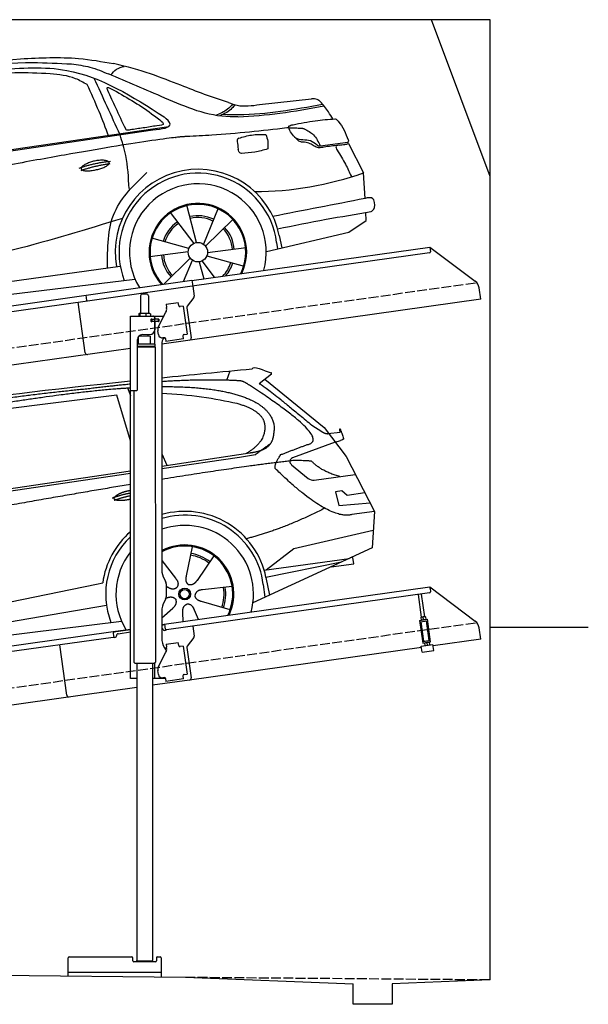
# Model space of a CAD drawing. Extents: x 200 to 6000, y 75 to 5100.
# Tile 3 of 3: x 3100 to 6000, y 75 to 5100. Entities that reach past the tile are written whole.
import ezdxf

# ---------------------------------------------------------------- set-up
doc = ezdxf.new("R2010")
doc.units = 0
doc.header["$LTSCALE"] = 10
doc.header["$MEASUREMENT"] = 0
doc.linetypes.add('GEN3', pattern=[6.25, 5, -1.25])
doc.layers.get('0').update_dxf_attribs({"linetype": 'CONTINUOUS'})
for name, color, linetype in [('3', 6, 'GEN3'), ('CAR', 1, 'CONTINUOUS'), ('SICHTBARE_KANTEN_DIN_', 7, 'CONTINUOUS')]:
    doc.layers.add(name, color=color, linetype=linetype)
doc.layers.add('AM_0', color=7, linetype='CONTINUOUS', lineweight=30)

# ---------------------------------------------------------------- blocks, each defined once
blk = doc.blocks.new('car_150')
at = {"layer": 'CAR'}
for p, q in [((12911.4, 1713.8), (12921.4, 1673.7)), ((13419.2, 1691), (13440.8, 1736.1)), ((12852.3, 1684.4), (12150.5, 1682.1)), ((12893.2, 1443.1), (12852.3, 1684.4)), ((13649.1, 1693.4), (13579.8, 1653)), ((13612.7, 1672.2), (13882, 1390.9)), ((13821.3, 1410.9), (13867.6, 1371.9)), ((13044.2, 1359.1), (13061.8, 1297.5)), ((13882, 1390.9), (13975.4, 1230.3)), ((13896.3, 1358), (13960.6, 1358.2)), ((13036.5, 1296.8), (13490.1, 1309.1)), ((13928.7, 1310.6), (13703.2, 1256.7)), ((13928.7, 1310.6), (13956.3, 1315.1)), ((10792.4, 1227), (12873.3, 1279.9)), ((10839.1, 1237.2), (12874.8, 1292.4)), ((13035, 1284), (13434.9, 1294.1)), ((13434.9, 1294.1), (13517.7, 1297.1)), ((13693.4, 1223.4), (13769.9, 1143.6)), ((13975.4, 1230.3), (14085, 934.5)), ((13799.3, 1131.2), (14011, 1134.1)), ((13933.1, 1058.7), (13900.4, 1058.1)), ((13900.4, 1058.1), (13908.6, 986.7)), ((13957.3, 1033.3), (13933.1, 1058.7)), ((14047.8, 1034.9), (13957.3, 1033.3)), ((13908.6, 986.7), (14067.8, 981)), ((14085, 934.5), (13968.1, 932.9)), ((14085, 934.5), (14050.3, 752)), ((13141, 869.2), (13092, 726)), ((12978, 818.6), (13036.1, 720.2)), ((13244.2, 809.3), (13143.9, 695.8)), ((13654.4, 796.4), (14067.1, 840.8)), ((13500.7, 706.9), (13654.4, 796.4)), ((10765.8, 586.7), (12632.4, 738.6)), ((12632.4, 738.6), (12664.9, 741.2)), ((14050.3, 752), (13413, 548)), ((13489.8, 706.7), (13927.7, 712.7)), ((13947.4, 714.7), (13934, 714.7)), ((13947.5, 682.1), (13947.4, 714.7)), ((12984.9, 685.1), (12991.3, 680.2)), ((13886, 699.4), (13494.9, 667.6)), ((13494.9, 667.6), (13502.3, 576.6)), ((13831.6, 682), (13947.5, 682.1)), ((10786.5, 535.1), (12670.6, 626.7)), ((12976.6, 624.6), (12979.5, 625.3)), ((13318, 642.1), (13166.6, 644.4)), ((13477, 633.5), (13477, 568.5)), ((12942.4, 527.2), (13003.7, 570.3)), ((13127.9, 496.8), (13108.7, 559.2)), ((13292.9, 525.4), (13154, 585.7)), ((10688.1, 535.1), (12736.4, 536.2)), ((13047.9, 495.3), (13052.4, 542.1))]:
    blk.add_line(p, q, dxfattribs=at)
for radius in [30.1, 23.6]:
    blk.add_circle((13073.2, 633.8), radius, dxfattribs=at)
for centre, radius, start, end in [((13707.9, 1237.3), 20, 103.4358, 223.7473), ((13798.8, 1171.2), 40, 223.7473, 270.7861), ((13073.6, 633.3), 422.7, 4.6504, 99.1419), ((13073.6, 633.3), 403.4, 0.0315, 99.935), ((13073.6, 633.3), 422.7, 124.0292, 165.2126), ((13073.6, 633.3), 403.4, 126.4564, 193.9312), ((13073.2, 633.8), 200.6, 117.1152, 118.6429), ((13073.2, 633.8), 200.6, 45.1152, 74.5463), ((13073.2, 633.8), 209.6, 45.262, 74.3995), ((13073.2, 633.8), 200.6, 333.1152, 2.5463), ((13073.2, 633.8), 209.6, 333.262, 2.3995)]:
    blk.add_arc(centre, radius, start, end, dxfattribs=at)
at = {"layer": 'CAR', "color": 1}
for radius, start, end in [(350.6, 337.8443, 102.4953), (350.6, 135.1816, 204.2079), (245, 326.7419, 111.5119), (250.6, 327.615, 110.8156)]:
    blk.add_arc((13073.2, 633.8), radius, start, end, dxfattribs=at)
at = {"layer": 'CAR'}
for points, degree in [([(11210.2, 1685.6), (11542.9, 1749.4), (12105.1, 1762), (12930.5, 1747.4)], 3), ([(12704.3, 1733.1), (12355.7, 1743.2), (11740.1, 1722.1)], 2), ([(12928.4, 1730.7), (12821.6, 1733.6), (12704.3, 1733.1)], 2), ([(13480.9, 1680.7), (13311.8, 1711.2), (13088.8, 1724)], 2), ([(13091.3, 1744.3), (13237.9, 1741.3), (13392.2, 1737.5), (13554.4, 1733)], 3), ([(13554.4, 1733), (13562.4, 1752.7), (13610.5, 1716.8), (13648.2, 1701.9)], 3), ([(13081.7, 1665.8), (13216.8, 1643.4), (13354, 1605.1), (13455.3, 1568)], 3), ([(13085.7, 1699.1), (13316, 1672.5), (13510.3, 1621.4), (13649.5, 1535.3), (13627.4, 1407.4)], 4), ([(13531.1, 1651.2), (13504.7, 1676.4), (13480.9, 1680.7)], 2), ([(13649.1, 1693.4), (13650.8, 1695), (13646.2, 1697.1), (13650.7, 1700.9), (13648.2, 1701.9)], 4), ([(13782.7, 1314.6), (13923.3, 1322), (13531.1, 1651.2)], 2), ([(13579.8, 1653), (13583.8, 1663.8), (13821.3, 1410.9)], 2), ([(13455.3, 1568), (13571.8, 1520.1), (13582.6, 1454.2)], 2), ([(13582.6, 1454.2), (13589.9, 1359.8), (13473.4, 1308.7)], 2), ([(13490.1, 1309.1), (13540.2, 1310.5), (13607.7, 1314), (13619.9, 1364.1), (13627.4, 1407.4)], 4), ([(13867.6, 1371.9), (13876, 1364.8), (13894, 1355.1), (13898.5, 1357.6), (13900.4, 1359.2)], 4), ([(13960.6, 1358.2), (13957.9, 1406.1), (13973.8, 1323.1)], 2), ([(13517.7, 1297.1), (13547.8, 1313.8), (13602.8, 1344.7)], 2), ([(13646, 1280.8), (13782.7, 1314.6)], 1), ([(13973.8, 1323.1), (13974.1, 1319.4), (13966.4, 1316.7), (13956.3, 1315.1)], 3), ([(13609.5, 1213.7), (13606.8, 1237.9), (13646, 1280.8)], 2), ([(12866.3, 1222.8), (11949.2, 1183.9), (10404.4, 1071.4)], 2), ([(13710.6, 1243.2), (13442.1, 1244.8), (13028.3, 1229.3)], 2), ([(13968.1, 932.9), (13845.3, 918), (13609.5, 1213.7)], 2), ([(13798.7, 1227.2), (13797.4, 1230.2), (13710.6, 1243.2)], 2), ([(13931.8, 1133), (13845.5, 1166.6), (13798.7, 1227.2)], 2), ([(12766.3, 1166), (12812.1, 1177.1), (12861, 1179.8)], 2), ([(12773.7, 1153.3), (12815.9, 1162.4), (12859.4, 1166.5)], 2), ([(12775.3, 1160.9), (12774.4, 1168.7), (12785.6, 1178.2), (12809.4, 1187.4), (12837.3, 1192.4), (12862.6, 1193)], 5), ([(12857.1, 1147.9), (12833.5, 1145.1), (12808.5, 1145), (12787.3, 1147.9), (12776.2, 1153.7), (12775.3, 1160.9)], 5), ([(13835.3, 982), (13612, 900.6), (13419.6, 876.1)], 2), ([(13036.1, 720.2), (13054.6, 694.2), (13038.2, 672.9)], 2), ([(13092, 726), (13087.7, 713.3), (13084, 699.2), (13088.6, 685.5), (13099.5, 679.2)], 4), ([(12991.3, 680.2), (13015.2, 659), (13038.2, 672.9)], 2), ([(13143.9, 695.8), (13135.1, 685.8), (13124.6, 675.6), (13110.4, 672.8), (13099.5, 679.2)], 4), ([(12979.5, 625.3), (13010, 634.8), (13025.2, 612.6)], 2), ([(13003.7, 570.3), (13031.3, 586.5), (13025.2, 612.6)], 2), ([(13166.6, 644.4), (13134.8, 647.5), (13124.4, 622.8)], 2), ([(13154, 585.7), (13123.7, 595.9), (13124.4, 622.8)], 2), ([(13052.4, 542.1), (13052.7, 574.1), (13078.5, 581.6)], 2), ([(13112.1, 548.2), (13105.2, 579.4), (13078.5, 581.6)], 2)]:
    blk.add_open_spline(points, degree=degree, dxfattribs=at)
blk.add_open_spline([(11380.1, 1676.4), (11407, 1677.9), (11545.9, 1684.7), (12131.3, 1711.8), (12584.9, 1726.7), (12852.7, 1717.4), (12926.2, 1712.9)], degree=4, knots=[0.0821318, 0.0821318, 0.0821318, 0.0821318, 0.0821318, 0.258851, 0.508851, 0.6086078, 0.6086078, 0.6086078, 0.6086078, 0.6086078], dxfattribs=at)
blk = doc.blocks.new('car_150_')
at = {"layer": 'CAR'}
for p, q in [((6993.7, 5277.2), (7129.2, 5288.8)), ((8349.8, 5065.2), (8614.8, 5095.9)), ((5703.5, 4603.8), (7806, 4931.3)), ((5748.6, 4619.9), (7887.1, 4949.3)), ((8659.8, 4857.1), (8801.1, 4877.5)), ((8805, 4869.2), (8883.2, 4720.4)), ((8891.2, 4589.9), (8883.2, 4720.4)), ((8033.2, 4358.3), (7982.9, 4548.5)), ((8143.1, 4534), (8068.7, 4350.5)), ((7897.5, 4510.1), (8019.3, 4353.9)), ((8079.5, 4340.6), (8219, 4479.2)), ((8810.7, 4417.6), (8898.1, 4478.2)), ((8898.1, 4478.2), (8895.6, 4518.3)), ((7994.7, 4327.2), (7804.9, 4378.7)), ((8391.6, 4316.2), (8810.7, 4417.6)), ((8455.6, 4397.8), (8469.1, 4334.6)), ((8286.5, 4333.3), (8090.4, 4305.9)), ((8442.3, 4361.7), (8446.4, 4329.7)), ((7795.4, 4285.5), (7991.5, 4312.9)), ((8002.4, 4278.2), (7867.9, 4144.6)), ((8087.2, 4291.6), (8277, 4240.1)), ((7646, 4233.7), (5761.2, 3956.2)), ((7969.2, 4159.6), (8013.2, 4268.3)), ((8048.7, 4260.5), (8071.6, 4173.8)), ((8127.2, 4182.1), (8062.7, 4264.8)), ((5689.3, 3904.2), (7721.3, 4169.7))]:
    blk.add_line(p, q, dxfattribs=at)
blk.add_circle((8041, 4309.4), 49.6, dxfattribs=at)
for centre, radius, start, end in [((8042.2, 4309.4), 422.7, 12.065, 190.707), ((8042.2, 4309.4), 403.4, 7.4461, 201.5292), ((8307.4, 6330.9), 1710.3, 270.6601, 289.6726), ((8041, 4309.4), 348.9, 345.0424, 211.6777), ((8041, 4309.4), 249, 334.6275, 221.995), ((8041, 4309.4), 244.1, 333.8517, 222.7626), ((8041, 4309.4), 186.2, 64.7762, 103.2667), ((8041, 4309.4), 176.5, 64.6018, 103.1816), ((8041, 4309.4), 186.2, 124.7762, 163.2667), ((8041, 4309.4), 176.5, 124.6018, 163.1816), ((8041, 4309.4), 176.5, 4.6018, 43.1816), ((8041, 4309.4), 186.2, 4.7762, 43.2667), ((8041, 4309.4), 186.2, 184.7762, 223.2667), ((8041, 4309.4), 176.5, 184.6018, 223.1816), ((8041, 4309.4), 176.5, 316.6896, 343.1816), ((8041, 4309.4), 186.2, 320.3371, 343.2667)]:
    blk.add_arc(centre, radius, start, end, dxfattribs=at)
for points, degree, knots in [([(7129.2, 5288.8), (7228.1, 5294.9), (7387.4, 5304.7), (7544.3, 5278.3), (7603.8, 5268.4)], 3, [0, 0, 0, 0, 296.050466, 476.332401, 476.332401, 476.332401, 476.332401]), ([(6590.3, 5194.3), (6790.1, 5231.4), (7055.2, 5280.6), (7323.2, 5267.8), (7389.2, 5264.7)], 3, [0, 0, 0, 0, 605.994997, 803.781644, 803.781644, 803.781644, 803.781644]), ([(7010.2, 5233), (7130.8, 5242.4), (7438, 5266.3), (7702.5, 5100), (7863.2, 4999)], 3, [0, 0, 0, 0, 355.261483, 904.814862, 904.814862, 904.814862, 904.814862]), ([(7389.2, 5264.7), (7420.8, 5260.7), (7486.1, 5252.6), (7547.1, 5227.9), (7578.6, 5215.1)], 3, [0, 0, 0, 0, 95.129403, 196.544102, 196.544102, 196.544102, 196.544102]), ([(7590.1, 5210.4), (7598.8, 5221.2), (7616.6, 5243), (7643.8, 5250.6), (7657.5, 5254.4)], 3, [0, 0, 0, 0, 40.483158, 82.304269, 82.304269, 82.304269, 82.304269]), ([(8191, 5074.7), (8107.9, 5098.3), (7930.3, 5167), (7746.4, 5237.4), (7603.8, 5268.4)], 3, [5.571538, 5.571538, 5.571538, 5.571538, 32.165526, 64.936902, 64.936902, 64.936902, 64.936902]), ([(7280.4, 5213.4), (7220.4, 5216.3), (7078, 5223.2), (6937, 5200.9), (6855.4, 5188)], 3, [0, 0, 0, 0, 179.578451, 426.729981, 426.729981, 426.729981, 426.729981]), ([(7469.5, 5159.8), (7450.1, 5170.8), (7392.1, 5203.7), (7325, 5209.6), (7280.4, 5213.4)], 3, [0, 0, 0, 0, 66.345015, 198.470892, 198.470892, 198.470892, 198.470892]), ([(8238.8, 5002.4), (8225.9, 5001.9), (8097.3, 4997.4), (7874.9, 5091.2), (7673.8, 5175.3), (7578.6, 5215.1)], 3, [0, 0, 0, 0, 38.601997, 385.248101, 697.121472, 697.121472, 697.121472, 697.121472]), ([(7582.2, 4896.4), (7565.7, 4939), (7531.3, 5028.2), (7490.7, 5114.7), (7469.5, 5159.8)], 3, [0, 0, 0, 0, 136.989327, 286.582756, 286.582756, 286.582756, 286.582756]), ([(7575.1, 5131.1), (7572.7, 5136.8), (7566.4, 5151.1), (7582.7, 5144.2), (7592.5, 5140)], 3, [0, 0, 0, 0, 14.214257, 36.026738, 36.026738, 36.026738, 36.026738]), ([(7668, 4935.3), (7650.2, 4969.8), (7620.8, 5036.6), (7588.5, 5099.8), (7575.1, 5131.1)], 3, [2.591518, 2.591518, 2.591518, 2.591518, 14.396583, 24.038621, 24.038621, 24.038621, 24.038621]), ([(7592.5, 5140), (7663.4, 5100.7), (7754.6, 5050.2), (7836.7, 4986.2), (7855.1, 4971.8)], 3, [0, 0, 0, 0, 242.296972, 312.074439, 312.074439, 312.074439, 312.074439]), ([(8659.2, 5083.2), (8653.8, 5087.2), (8640.8, 5096.8), (8624.4, 5096.2), (8614.8, 5095.9)], 3, [0, 0, 0, 0, 19.609343, 47.348199, 47.348199, 47.348199, 47.348199]), ([(8723.8, 4994.4), (8716.5, 5006.5), (8697.8, 5038.1), (8673.9, 5066), (8659.2, 5083.2)], 3, [0, 0, 0, 0, 42.278278, 110.016544, 110.016544, 110.016544, 110.016544]), ([(8213.4, 5067), (8204.8, 5057.5), (8180.8, 5030.7), (8147.4, 5016.7), (8125.8, 5007.6)], 3, [0, 0, 0, 0, 37.936628, 106.922734, 106.922734, 106.922734, 106.922734]), ([(8224.6, 5063.8), (8219.5, 5057.3), (8207.5, 5042.1), (8182.3, 5022), (8161, 5011.9), (8149.7, 5006.6)], 3, [0, 0, 0, 0, 24.71914, 58.083873, 95.394075, 95.394075, 95.394075, 95.394075]), ([(8163.6, 5014.3), (8190.3, 5013.8), (8360.5, 5010.7), (8528.5, 5042.5), (8670.3, 5069.3)], 3, [0, 0, 0, 0, 79.824219, 510.28314, 510.28314, 510.28314, 510.28314]), ([(8191, 5074.7), (8205.8, 5069.3), (8256.7, 5050.7), (8311.1, 5059.2), (8349.8, 5065.2)], 3, [0, 0, 0, 0, 46.804205, 160.961784, 160.961784, 160.961784, 160.961784]), ([(8240.9, 5001), (8312.1, 5006.7), (8458.8, 5018.5), (8603.3, 5046.3), (8677.8, 5060.7)], 3, [0, 0, 0, 0, 213.973217, 441.202015, 441.202015, 441.202015, 441.202015]), ([(7806, 4931.3), (7851.9, 4937.1), (7921.3, 4946), (7877.9, 4985.6), (7863.2, 4999)], 3, [0, 0, 0, 0, 93.644646, 141.842533, 141.842533, 141.842533, 141.842533]), ([(8521.1, 4963.5), (8558.7, 4971.4), (8629.4, 4986.3), (8701.3, 4992.4), (8734.9, 4995.3)], 3, [0, 0, 0, 0, 115.283952, 216.335245, 216.335245, 216.335245, 216.335245]), ([(8734.9, 4995.3), (8735.5, 4995.3), (8742.3, 4994.7), (8774, 4959.5), (8789.9, 4921.4), (8803.6, 4888.9)], 3, [0, 0, 0, 0, 1.734697, 20.495648, 128.700618, 128.700618, 128.700618, 128.700618]), ([(7690.7, 4930.9), (7682.9, 4929), (7673.3, 4926.7), (7668.9, 4934), (7668, 4935.3)], 3, [0, 0, 0, 0, 20.033107, 24.561149, 24.561149, 24.561149, 24.561149]), ([(7827.4, 4952.7), (7804.1, 4948.8), (7758.6, 4941.2), (7712.9, 4934.3), (7690.7, 4930.9)], 3, [0, 0, 0, 0, 70.948783, 138.444185, 138.444185, 138.444185, 138.444185]), ([(7855.1, 4971.8), (7856.9, 4969.4), (7866.6, 4956.8), (7844.9, 4954.5), (7827.4, 4952.7)], 3, [0, 0, 0, 0, 8.218705, 42.579443, 42.579443, 42.579443, 42.579443]), ([(8489.1, 4946.9), (8362.2, 4931.3), (8192.7, 4910.5), (8022.3, 4901.3), (7979.4, 4899)], 3, [0, 0, 0, 0, 383.276615, 511.9713, 511.9713, 511.9713, 511.9713]), ([(8499.4, 4953.2), (8499.6, 4954.1), (8500.1, 4956.8), (8502.7, 4957.8), (8504.4, 4958.4)], 3, [0, 0, 0, 0, 2.821477, 7.666518, 7.666518, 7.666518, 7.666518]), ([(8514.3, 4920.1), (8507.6, 4929.7), (8500.3, 4940.1), (8499.5, 4952.2), (8499.4, 4953.2)], 3, [0, 0, 0, 0, 33.566473, 36.446484, 36.446484, 36.446484, 36.446484]), ([(8504.4, 4958.4), (8507.8, 4959.8), (8513.2, 4962), (8519, 4963.1), (8521.1, 4963.5)], 3, [0, 0, 0, 0, 10.993467, 17.505662, 17.505662, 17.505662, 17.505662]), ([(8578.5, 4942.4), (8595.8, 4933.8), (8633.1, 4915.4), (8650.5, 4877.5), (8659.8, 4857.1)], 3, [0, 0, 0, 0, 56.143574, 121.02194, 121.02194, 121.02194, 121.02194]), ([(7687.8, 4631.1), (7684.2, 4688.1), (7678.4, 4781.5), (7650.4, 4870.6), (7639.4, 4905.3)], 3, [0, 0, 0, 0, 170.454794, 279.374153, 279.374153, 279.374153, 279.374153]), ([(8245.8, 4892.2), (8242.8, 4891.2), (8235.4, 4888.9), (8236.5, 4880.8), (8237.1, 4876.1)], 3, [0, 0, 0, 0, 8.69426, 20.870259, 20.870259, 20.870259, 20.870259]), ([(8244.9, 4892.1), (8266.5, 4899), (8311.3, 4913.4), (8358.3, 4912.8), (8382.6, 4912.4)], 3, [0, 0, 0, 0, 67.706114, 140.005181, 140.005181, 140.005181, 140.005181]), ([(8382.6, 4912.4), (8386.9, 4901.5), (8396, 4877.8), (8394.2, 4852.5), (8393.3, 4838.9)], 3, [0, 0, 0, 0, 34.900949, 75.090232, 75.090232, 75.090232, 75.090232]), ([(8645.2, 4860.1), (8634.4, 4868.9), (8603, 4892.4), (8542.9, 4879.7), (8521, 4910.7), (8514.3, 4920.1)], 3, [0.658544, 0.658544, 0.658544, 0.658544, 4.748765, 12.290755, 15.589596, 15.589596, 15.589596, 15.589596]), ([(8581.1, 4874.9), (8574.1, 4874.8), (8553.6, 4874.6), (8539.3, 4890.4), (8529.9, 4900.7)], 3, [0, 0, 0, 0, 20.376363, 59.606847, 59.606847, 59.606847, 59.606847]), ([(8629.7, 4855.7), (8623.1, 4860), (8608.2, 4869.6), (8590.8, 4873), (8581.1, 4874.9)], 3, [0, 0, 0, 0, 23.382166, 52.652276, 52.652276, 52.652276, 52.652276]), ([(8803.6, 4888.9), (8804.6, 4886.7), (8806.7, 4882.3), (8803, 4879.1), (8801.1, 4877.5)], 3, [0, 0, 0, 0, 6.560892, 13.117252, 13.117252, 13.117252, 13.117252]), ([(8260.3, 4814.7), (8256.8, 4815.3), (8246, 4817.1), (8244, 4829), (8242.7, 4837)], 3, [0, 0, 0, 0, 9.934216, 31.059147, 31.059147, 31.059147, 31.059147]), ([(8393.3, 4838.9), (8371.3, 4832.7), (8327.5, 4820.2), (8282.1, 4816.4), (8259.4, 4814.5)], 3, [0, 0, 0, 0, 68.25117, 136.398239, 136.398239, 136.398239, 136.398239]), ([(8664.2, 4847.7), (8660, 4847.2), (8647.9, 4845.9), (8636.9, 4851.8), (8629.7, 4855.7)], 3, [0, 0, 0, 0, 12.334473, 36.077303, 36.077303, 36.077303, 36.077303]), ([(8645.2, 4860.1), (8647, 4858.9), (8651.5, 4856.3), (8656.7, 4856.7), (8659.8, 4857.1)], 3, [0.11133, 0.11133, 0.11133, 0.11133, 0.733961, 1.64284, 1.64284, 1.64284, 1.64284]), ([(8752.5, 4860.5), (8727.9, 4857.2), (8698.8, 4853.2), (8669.8, 4848.6), (8664.2, 4847.7)], 3, [0, 0, 0, 0, 7.10149, 8.807008, 8.807008, 8.807008, 8.807008]), ([(8759.3, 4861.5), (8751.5, 4860.6), (8734.7, 4858.6), (8743.2, 4843.3), (8747.8, 4835.1)], 3, [0, 0, 0, 0, 18.78232, 40.52492, 40.52492, 40.52492, 40.52492]), ([(8747.8, 4835.1), (8762.5, 4811.6), (8789.4, 4768.5), (8811, 4722.5), (8820.8, 4701.6)], 3, [0, 0, 0, 0, 83.27798, 152.299671, 152.299671, 152.299671, 152.299671]), ([(8757.3, 4861.2), (8766.9, 4862.5), (8782.9, 4864.6), (8798.7, 4867.9), (8805, 4869.2)], 3, [0, 0, 0, 0, 29.138804, 48.348385, 48.348385, 48.348385, 48.348385]), ([(7442.5, 4729.7), (7440.4, 4737.7), (7458.8, 4757), (7537.7, 4789), (7634.5, 4769.9), (7553.7, 4725.9), (7469.8, 4714.2), (7444.6, 4721.7), (7442.5, 4729.7)], 5, [0, 0, 0, 0, 0, 0, 0.300106, 0.500106, 0.700106, 1, 1, 1, 1, 1, 1]), ([(7581.1, 4224.1), (7579.8, 4324.9), (7577.1, 4516.8), (7713.1, 4650.8), (7777.7, 4714.5)], 3, [0, 0, 0, 0, 288.299349, 549.189347, 549.189347, 549.189347, 549.189347]), ([(8935.7, 4582.7), (8934.4, 4584.7), (8925.5, 4598.3), (8907, 4593.8), (8891.2, 4589.9)], 3, [0, 0, 0, 0, 6.947087, 47.332504, 47.332504, 47.332504, 47.332504]), ([(8922.6, 4523), (8927.9, 4526.8), (8946.9, 4540.2), (8940.4, 4564.9), (8935.7, 4582.7)], 3, [0, 0, 0, 0, 18.607322, 66.126339, 66.126339, 66.126339, 66.126339]), ([(8446.2, 4431.7), (8528.5, 4449), (8686.8, 4482.3), (8846.1, 4509.8), (8922.6, 4523)], 3, [0, 0, 0, 0, 252.396589, 485.064773, 485.064773, 485.064773, 485.064773]), ([(7654.8, 4478.5), (7470.6, 4420.5), (6844.5, 4223.3), (6193.7, 4129.8), (5734.4, 4063.7)], 3, [0, 0, 0, 0, 579.00444, 1967.110779, 1967.110779, 1967.110779, 1967.110779])]:
    blk.add_open_spline(points, degree=degree, knots=knots, dxfattribs=at)
for points, degree in [([(7639.4, 4905.3), (7594.8, 5000.9), (7550.3, 5096.5), (7505.7, 5192.1)], 3), ([(8578.5, 4942.4), (8576.8, 4945.2), (8489.1, 4946.9)], 2), ([(7979.4, 4899), (7725, 4888.3), (5338.8, 4399.4)], 2), ([(8237.1, 4876.1), (8239, 4863.1), (8240.8, 4850), (8242.7, 4837)], 3), ([(8805, 4869.2), (8803.7, 4871.9), (8802.4, 4874.7), (8801.1, 4877.5)], 3), ([(7432.9, 4733.6), (7502, 4760.2), (7591.2, 4770)], 2), ([(7441.9, 4722), (7513, 4747.3), (7590.2, 4757.9)], 2), ([(8891.2, 4589.9), (8734.4, 4558.1), (8577.5, 4526.3), (8420.6, 4494.5)], 3)]:
    blk.add_open_spline(points, degree=degree, dxfattribs=at)

msp = doc.modelspace()

# ---------------------------------------------------------------- linework, layer by layer
for p, q in [((5500, 4300), (5200, 5100)), ((3978.5, 3769.4), (5191.6, 3939.9)), ((5191.6, 3939.9), (5195.1, 3915.1)), ((5191.6, 3939.9), (5423.5, 3765.1)), ((5190.8, 3909.5), (3979.7, 3739.3)), ((3438.7, 3694.5), (3978.4, 3770.4)), ((3978.4, 3770.4), (3982.7, 3739.7)), ((3979.7, 3739.3), (3446, 3664.3)), ((3982.7, 3739.7), (3989.8, 3689.3)), ((5451.2, 3673.4), (5443, 3732.1)), ((960, 3345.2), (3438.8, 3693.6)), ((3442.6, 3666.8), (3438.7, 3694.5)), ((3716.7, 3690.6), (3716.7, 3600.6)), ((3726.7, 3700.6), (3746.7, 3700.6)), ((3756.7, 3690.6), (3756.7, 3600.6)), ((5451.2, 3673.4), (3824.7, 3444.8)), ((3987.9, 3681.9), (3954.5, 3637.7)), ((3446, 3664.3), (960, 3314.9)), ((3434.6, 3400.1), (3398.4, 3657.6)), ((3846.7, 3647.9), (3909, 3656.6)), ((3846.7, 3647.9), (3848.9, 3632)), ((3849.5, 3627.8), (3848.9, 3632)), ((3911.3, 3640.8), (3909, 3656.6)), ((3911.3, 3640.8), (3911.4, 3639.8)), ((3917.1, 3635.6), (3918, 3635.7)), ((3933.9, 3637.9), (3918, 3635.7)), ((3933.9, 3637.9), (3953.9, 3495.3)), ((3952.6, 3630.3), (3974.3, 3476)), ((3664.7, 3587.6), (3836.1, 3587.6)), ((3664.7, 3207.6), (3664.7, 3587.6)), ((3706.8, 3598.2), (3706.8, 3587.6)), ((3727.5, 3600.6), (3709.5, 3600.6)), ((3712.5, 3598.2), (3712.5, 3587.6)), ((3754.5, 3600.6), (3727.5, 3600.6)), ((3742.5, 3598.2), (3742.5, 3587.6)), ((3764.2, 3600.6), (3754.5, 3600.6)), ((3766.6, 3598.2), (3766.6, 3587.6)), ((3773.4, 3571.6), (3769.7, 3571.6)), ((3770.7, 3561.8), (3770.7, 3569)), ((3773.4, 3571.6), (3785.7, 3571.6)), ((3773.7, 3571.6), (3773.7, 3559.6)), ((3787.7, 3571.6), (3785.7, 3571.6)), ((3787.7, 3571.6), (3788.7, 3571.6)), ((3788.7, 3577.6), (3788.7, 3574.6)), ((3789.4, 3571.6), (3788.7, 3571.6)), ((3788.7, 3559.6), (3788.7, 3571.6)), ((3807, 3571.6), (3789.4, 3571.6)), ((3789.7, 3572.1), (3789.7, 3587.6)), ((3808.7, 3572.1), (3789.7, 3572.1)), ((3807, 3571.6), (3807.7, 3571.6)), ((3807.7, 3559.6), (3807.7, 3571.6)), ((3808.5, 3533.5), (3846, 3607.1)), ((3809.7, 3571.1), (3809.7, 3560.1)), ((3807.7, 3559.6), (3769.8, 3559.6)), ((3785.7, 3559.1), (3773.4, 3559.1)), ((3788.7, 3556.1), (3788.7, 3517.6)), ((3789.7, 3444.7), (3789.7, 3559.1)), ((3808.7, 3559.1), (3789.7, 3559.1)), ((3700.7, 3210.6), (3700.7, 3467.6)), ((3766.7, 3484.6), (3706.7, 3483.9)), ((3706.7, 3444.7), (3706.7, 3483.9)), ((3718.7, 3484), (3718.7, 3491.6)), ((3725.7, 3492.6), (3763.7, 3492.6)), ((3754.7, 3484.5), (3754.7, 3492.6)), ((3766.7, 3444.6), (3766.7, 3484.6)), ((3807.8, 3493), (3805.1, 3512.8)), ((3838.4, 3477.1), (3830.4, 3475.9)), ((3844, 3472.8), (3846.1, 3457.9)), ((3935.2, 3470.5), (3846.1, 3457.9)), ((3932.8, 3487.3), (3933, 3486.3)), ((3935.2, 3470.5), (3933, 3486.3)), ((3938.1, 3493.1), (3937.1, 3493)), ((3938.1, 3493.1), (3953.9, 3495.3)), ((3664.7, 3422.4), (960, 3042.2)), ((3791.7, 3444.6), (3700.7, 3444.6)), ((3791.7, 3431.4), (3700.7, 3431.4)), ((3788.7, 3429.6), (3700.7, 3429.6)), ((3791.7, 3427.9), (3700.7, 3427.9)), ((3788.7, 3429.6), (3791.7, 3431.4)), ((3788.7, 3429.6), (3791.7, 3427.9)), ((3789.7, 3429.1), (3789.7, 3430.2)), ((3791.7, 3431.4), (3791.7, 3444.6)), ((3791.7, 3427.9), (3791.8, 1832.6)), ((3824.7, 3452.6), (3824.7, 2294.3)), ((3664.7, 1737.6), (3664.7, 3207.6)), ((3664.7, 3207.6), (3697.7, 3207.6)), ((3681.7, 3207.6), (3681.8, 1832.6)), ((3838.1, 2244.3), (3844.4, 2233.4)), ((3847.7, 2220.9), (3847.7, 2154.3)), ((3824.7, 2012.8), (5191.6, 2204.9)), ((5190.8, 2174.5), (3849, 1985.9)), ((5149.6, 2050.9), (5133.4, 2166.4)), ((5165.5, 2053.1), (5149.2, 2168.6)), ((5192.7, 2197), (5191.6, 2204.9)), ((5191.6, 2204.9), (5423.5, 2030.1)), ((5192.7, 2197), (5195.1, 2180.1)), ((3844.4, 2141.8), (3838.1, 2131)), ((3824.7, 2081), (3824.7, 1944.7)), ((3840.4, 2011), (3824.7, 2008.8)), ((3843.4, 1990.2), (3839.9, 2014.9)), ((5139.8, 2034.5), (5179.4, 2040.1)), ((5139.8, 2034.5), (5156.1, 1918.7)), ((5140.9, 2026.6), (5180.5, 2032.2)), ((5146.4, 2050.4), (5145.7, 2049.9)), ((5145.7, 2049.9), (5147.7, 2036.1)), ((5168.7, 2053.5), (5146.4, 2050.4)), ((5161.3, 1928.5), (5147.4, 2027.5)), ((5148.5, 2035.7), (5147.7, 2036.1)), ((5159.4, 2038.8), (5157.8, 2050.5)), ((5168.7, 2053.5), (5169.5, 2053.2)), ((5169.5, 2053.2), (5171.4, 2039.4)), ((5170.8, 2038.9), (5171.4, 2039.4)), ((5188, 1932.2), (5174, 2031.3)), ((5195.7, 1924.2), (5179.4, 2040.1)), ((960, 1610.2), (3577.5, 1978)), ((3577.5, 1978), (3664.7, 1990.3)), ((3577.5, 1978), (3578.6, 1970.1)), ((3664.7, 1986.3), (3578, 1974.1)), ((3580.9, 1953.3), (3578.6, 1970.1)), ((3601.8, 1966.3), (3664.7, 1975.2)), ((3831, 1988.4), (3831.1, 1987.4)), ((3836.8, 1983.2), (3841.7, 1983.9)), ((3982.7, 2004.7), (3989.8, 1954.3)), ((5451.2, 1938.4), (5443, 1997.1)), ((3576.7, 1947.6), (960, 1579.9)), ((3584.3, 1947.7), (3589.2, 1948.4)), ((3593.5, 1954), (3593.3, 1955)), ((3846.7, 1912.9), (3909, 1921.6)), ((3846.7, 1912.9), (3848.9, 1897)), ((3911.3, 1905.8), (3909, 1921.6)), ((3987.9, 1946.9), (3954.5, 1902.7)), ((5148.3, 1902.6), (5207.7, 1911)), ((5155, 1926.6), (5194.6, 1932.2)), ((5156.1, 1918.7), (5195.7, 1924.2)), ((5161.3, 1928.5), (5188, 1932.2)), ((5164.8, 1919.9), (5164.1, 1919.4)), ((5164.1, 1919.4), (5166, 1905.6)), ((5166.9, 1928.3), (5166.7, 1929.3)), ((5176.1, 1920), (5177.8, 1908.3)), ((5182.7, 1930.5), (5182.6, 1931.5)), ((5187, 1923), (5187.8, 1922.7)), ((5187.8, 1922.7), (5189.8, 1908.9)), ((5211.8, 1881.3), (5207.7, 1911)), ((5451.2, 1938.4), (5208.6, 1904.3)), ((3340.6, 1651.9), (3304.4, 1909.4)), ((3340.6, 1651.9), (3304.4, 1909.4)), ((3808.5, 1798.5), (3846, 1872.1)), ((3838.1, 1894.7), (3848.2, 1877.3)), ((3849.5, 1892.8), (3848.9, 1897)), ((3911.3, 1905.8), (3911.4, 1904.8)), ((3917.1, 1900.6), (3918, 1900.7)), ((3933.9, 1902.9), (3918, 1900.7)), ((3933.9, 1902.9), (3953.9, 1760.3)), ((3952.6, 1895.3), (3974.3, 1741)), ((5149.2, 1896), (3965.8, 1729.7)), ((5152.4, 1872.9), (5148.3, 1902.6)), ((5152.4, 1872.9), (5211.8, 1881.3)), ((5166.8, 1905.2), (5166, 1905.6)), ((5189.1, 1908.4), (5189.8, 1908.9)), ((3681.8, 1832.6), (3681.8, 1821.6)), ((3688.8, 1814.6), (3681.8, 1821.6)), ((3784.8, 1814.6), (3688.8, 1814.6)), ((3696.8, 1814.6), (3696.9, 298.6)), ((3776.8, 1814.6), (3776.9, 298.6)), ((3784.8, 1814.6), (3791.8, 1821.6)), ((3789.7, 1737.6), (3789.7, 1819.6)), ((3791.8, 1832.6), (3791.8, 1821.6)), ((3807.8, 1758), (3805.1, 1777.8)), ((3938.1, 1758.1), (3953.9, 1760.3)), ((3696.8, 1737.6), (3664.7, 1737.6)), ((3844, 1737.6), (3776.8, 1737.6)), ((3965.8, 1729.7), (3776.8, 1703.1)), ((3838.4, 1742.1), (3830.4, 1740.9)), ((3844, 1737.8), (3846.1, 1722.9)), ((3935.2, 1735.5), (3846.1, 1722.9)), ((3932.8, 1752.3), (3933, 1751.3)), ((3935.2, 1735.5), (3933, 1751.3)), ((3938.1, 1758.1), (3937.1, 1758)), ((3696.8, 1691.9), (960, 1307.2)), ((3346.9, 219.7), (3346.9, 312.6)), ((3351.9, 317.6), (3671.9, 317.6)), ((3676.9, 297.6), (3676.9, 312.6)), ((3796.9, 312.6), (3796.9, 297.6)), ((3801.9, 317.6), (3816.9, 317.6)), ((3821.9, 312.6), (3821.9, 215.2)), ((3791.9, 292.6), (3681.9, 292.6)), ((3697.9, 297.6), (3696.9, 298.6)), ((3697.9, 297.6), (3775.9, 297.6)), ((3710.9, 297.6), (3710.9, 292.6)), ((3762.9, 297.6), (3762.9, 292.6)), ((3775.9, 297.6), (3776.9, 298.6)), ((200, 250), (3945, 214)), ((3821.9, 237.6), (3346.9, 237.6)), ((3945, 214), (4800, 179.9)), ((4800, 75), (4800, 179.9)), ((5500, 200), (4999.5, 179.9)), ((4999.5, 179.9), (5000, 75)), ((5000, 75), (4800, 75))]:
    msp.add_line(p, q)
for points in [[(3844, 3472.8, 0), (3844, 3472.8, 0), (3844, 3472.8, 0), (3844, 3472.8, 0), (3844, 3472.8, 0), (3844, 3472.8, 0), (3844, 3472.8, 0), (3844, 3472.9, 0), (3844, 3472.9, 0), (3844, 3472.9, 0), (3844, 3472.9, 0), (3844, 3472.9, 0), (3844, 3472.9, 0), (3844, 3472.9, 0), (3844, 3472.9, 0), (3844, 3472.9, 0), (3844, 3472.9, 0), (3844, 3472.9, 0), (3844, 3472.9, 0), (3844, 3472.9, 0), (3844, 3473, 0), (3844, 3473, 0), (3844, 3473, 0), (3844, 3473, 0), (3844, 3473, 0), (3844, 3473, 0), (3844, 3473, 0), (3844, 3473, 0), (3844, 3473, 0), (3844, 3473, 0), (3844, 3473, 0), (3844, 3473, 0), (3844, 3473, 0), (3844, 3473.1, 0), (3844, 3473.1, 0), (3844, 3473.1, 0), (3844, 3473.1, 0), (3843.9, 3473.1, 0), (3843.9, 3473.1, 0), (3843.9, 3473.1, 0), (3843.9, 3473.1, 0), (3843.9, 3473.1, 0), (3843.9, 3473.1, 0), (3843.9, 3473.1, 0), (3843.9, 3473.1, 0), (3843.9, 3473.1, 0), (3843.9, 3473.2, 0), (3843.9, 3473.2, 0), (3843.9, 3473.2, 0), (3843.9, 3473.2, 0), (3843.9, 3473.2, 0), (3843.9, 3473.2, 0), (3843.9, 3473.2, 0), (3843.9, 3473.2, 0), (3843.9, 3473.2, 0), (3843.9, 3473.2, 0), (3843.9, 3473.2, 0), (3843.9, 3473.2, 0), (3843.9, 3473.2, 0), (3843.9, 3473.3, 0), (3843.9, 3473.3, 0), (3843.9, 3473.3, 0), (3843.9, 3473.3, 0), (3843.9, 3473.3, 0), (3843.9, 3473.3, 0), (3843.9, 3473.3, 0), (3843.9, 3473.3, 0), (3843.9, 3473.3, 0), (3843.9, 3473.3, 0), (3843.9, 3473.3, 0), (3843.9, 3473.3, 0), (3843.9, 3473.3, 0), (3843.9, 3473.4, 0), (3843.9, 3473.4, 0), (3843.9, 3473.4, 0), (3843.9, 3473.4, 0), (3843.9, 3473.4, 0), (3843.9, 3473.4, 0), (3843.9, 3473.4, 0), (3843.9, 3473.4, 0), (3843.9, 3473.4, 0), (3843.9, 3473.4, 0), (3843.9, 3473.4, 0), (3843.9, 3473.4, 0), (3843.9, 3473.4, 0), (3843.9, 3473.5, 0), (3843.9, 3473.5, 0), (3843.9, 3473.5, 0), (3843.9, 3473.5, 0), (3843.9, 3473.5, 0), (3843.9, 3473.5, 0), (3843.8, 3473.5, 0), (3843.8, 3473.5, 0), (3843.8, 3473.5, 0), (3843.8, 3473.5, 0), (3843.8, 3473.5, 0), (3843.8, 3473.5, 0), (3843.8, 3473.5, 0), (3843.8, 3473.6, 0), (3843.8, 3473.6, 0), (3843.8, 3473.6, 0), (3843.8, 3473.6, 0), (3843.8, 3473.6, 0), (3843.8, 3473.6, 0), (3843.8, 3473.6, 0), (3843.8, 3473.6, 0), (3843.8, 3473.6, 0), (3843.8, 3473.6, 0), (3843.8, 3473.6, 0), (3843.8, 3473.6, 0), (3843.8, 3473.6, 0), (3843.8, 3473.7, 0), (3843.8, 3473.7, 0), (3843.8, 3473.7, 0), (3843.8, 3473.7, 0), (3843.8, 3473.7, 0), (3843.8, 3473.7, 0), (3843.8, 3473.7, 0), (3843.8, 3473.7, 0), (3843.8, 3473.7, 0), (3843.8, 3473.7, 0), (3843.8, 3473.7, 0), (3843.8, 3473.7, 0), (3843.8, 3473.7, 0), (3843.8, 3473.8, 0), (3843.8, 3473.8, 0), (3843.8, 3473.8, 0), (3843.8, 3473.8, 0)], [(3844, 1737.8, 0), (3844, 1737.8, 0), (3844, 1737.8, 0), (3844, 1737.8, 0), (3844, 1737.8, 0), (3844, 1737.8, 0), (3844, 1737.8, 0), (3844, 1737.9, 0), (3844, 1737.9, 0), (3844, 1737.9, 0), (3844, 1737.9, 0), (3844, 1737.9, 0), (3844, 1737.9, 0), (3844, 1737.9, 0), (3844, 1737.9, 0), (3844, 1737.9, 0), (3844, 1737.9, 0), (3844, 1737.9, 0), (3844, 1737.9, 0), (3844, 1737.9, 0), (3844, 1738, 0), (3844, 1738, 0), (3844, 1738, 0), (3844, 1738, 0), (3844, 1738, 0), (3844, 1738, 0), (3844, 1738, 0), (3844, 1738, 0), (3844, 1738, 0), (3844, 1738, 0), (3844, 1738, 0), (3844, 1738, 0), (3844, 1738, 0), (3844, 1738.1, 0), (3844, 1738.1, 0), (3844, 1738.1, 0), (3844, 1738.1, 0), (3843.9, 1738.1, 0), (3843.9, 1738.1, 0), (3843.9, 1738.1, 0), (3843.9, 1738.1, 0), (3843.9, 1738.1, 0), (3843.9, 1738.1, 0), (3843.9, 1738.1, 0), (3843.9, 1738.1, 0), (3843.9, 1738.1, 0), (3843.9, 1738.2, 0), (3843.9, 1738.2, 0), (3843.9, 1738.2, 0), (3843.9, 1738.2, 0), (3843.9, 1738.2, 0), (3843.9, 1738.2, 0), (3843.9, 1738.2, 0), (3843.9, 1738.2, 0), (3843.9, 1738.2, 0), (3843.9, 1738.2, 0), (3843.9, 1738.2, 0), (3843.9, 1738.2, 0), (3843.9, 1738.2, 0), (3843.9, 1738.3, 0), (3843.9, 1738.3, 0), (3843.9, 1738.3, 0), (3843.9, 1738.3, 0), (3843.9, 1738.3, 0), (3843.9, 1738.3, 0), (3843.9, 1738.3, 0), (3843.9, 1738.3, 0), (3843.9, 1738.3, 0), (3843.9, 1738.3, 0), (3843.9, 1738.3, 0), (3843.9, 1738.3, 0), (3843.9, 1738.3, 0), (3843.9, 1738.4, 0), (3843.9, 1738.4, 0), (3843.9, 1738.4, 0), (3843.9, 1738.4, 0), (3843.9, 1738.4, 0), (3843.9, 1738.4, 0), (3843.9, 1738.4, 0), (3843.9, 1738.4, 0), (3843.9, 1738.4, 0), (3843.9, 1738.4, 0), (3843.9, 1738.4, 0), (3843.9, 1738.4, 0), (3843.9, 1738.4, 0), (3843.9, 1738.5, 0), (3843.9, 1738.5, 0), (3843.9, 1738.5, 0), (3843.9, 1738.5, 0), (3843.9, 1738.5, 0), (3843.9, 1738.5, 0), (3843.8, 1738.5, 0), (3843.8, 1738.5, 0), (3843.8, 1738.5, 0), (3843.8, 1738.5, 0), (3843.8, 1738.5, 0), (3843.8, 1738.5, 0), (3843.8, 1738.5, 0), (3843.8, 1738.6, 0), (3843.8, 1738.6, 0), (3843.8, 1738.6, 0), (3843.8, 1738.6, 0), (3843.8, 1738.6, 0), (3843.8, 1738.6, 0), (3843.8, 1738.6, 0), (3843.8, 1738.6, 0), (3843.8, 1738.6, 0), (3843.8, 1738.6, 0), (3843.8, 1738.6, 0), (3843.8, 1738.6, 0), (3843.8, 1738.6, 0), (3843.8, 1738.7, 0), (3843.8, 1738.7, 0), (3843.8, 1738.7, 0), (3843.8, 1738.7, 0), (3843.8, 1738.7, 0), (3843.8, 1738.7, 0), (3843.8, 1738.7, 0), (3843.8, 1738.7, 0), (3843.8, 1738.7, 0), (3843.8, 1738.7, 0), (3843.8, 1738.7, 0), (3843.8, 1738.7, 0), (3843.8, 1738.7, 0), (3843.8, 1738.8, 0), (3843.8, 1738.8, 0), (3843.8, 1738.8, 0), (3843.8, 1738.8, 0)]]:
    msp.add_polyline3d(points)
for centre, radius, start, end in [((5190.1, 3914.4), 5, 278, 8), ((5393.5, 3725.2), 50, 8, 53), ((3726.7, 3690.6), 10, 90, 180), ((3746.7, 3690.6), 10, 0, 90), ((3979.9, 3687.9), 10, 323, 8), ((3814.8, 3623), 35, 333, 8), ((3916.4, 3640.5), 5, 188, 278), ((3962.5, 3631.7), 10, 143, 188), ((3715.2, 3593.1), 9.81, 138.3564, 148.753), ((3710, 3597.9), 2.75, 100.7661, 142.4343), ((3709.6, 3598.5), 2.09, 44.8448, 91.5619), ((3705.5, 3594.1), 8.11, 30.3376, 47.0532), ((3727.4, 3553.3), 47.4, 71.4743, 108.3354), ((3754.5, 3569.3), 31.3, 67.162, 112.72), ((3761.2, 3595.2), 6.2, 28.4134, 60.7068), ((3770.7, 3571.6), 1, 48.5904, 221.4096), ((3767.7, 3569), 3, 0, 41.4096), ((3773.4, 3574.6), 3, 228.5904, 270), ((3778.7, 3577.6), 10, 0, 90), ((3785.7, 3574.6), 3, 270, 0), ((3808.7, 3571.1), 1, 0, 90), ((3763.7, 3517.6), 25, 270, 0), ((3770.7, 3559.1), 1, 138.5904, 311.4096), ((3767.7, 3561.8), 3, 318.5904, 0), ((3773.4, 3556.1), 3, 90, 131.4096), ((3785.7, 3556.1), 3, 0, 90), ((3839.7, 3517.6), 35, 153, 188), ((3808.7, 3560.1), 1, 270, 0), ((3725.7, 3467.6), 25, 90, 180), ((3827.6, 3495.7), 20, 188, 278), ((3849.7, 3452.6), 25, 108.6472, 180), ((3839, 3472.1), 5, 19.537, 98), ((3937.8, 3488), 5, 98, 188), ((3964.4, 3474.6), 10, 278, 8), ((3444.5, 3401.5), 10, 188, 278), ((3697.7, 3210.6), 3, 270, 0), ((3924.7, 2294.3), 100, 180, 210), ((3822.7, 2220.9), 25, 0, 30), ((5190.1, 2179.4), 5, 278, 8), ((3924.7, 2081), 100, 150, 180), ((3822.7, 2154.3), 25, 330, 0), ((5154.1, 2033.5), 17.4, 77.7758, 118.2123), ((5151.2, 2054), 17.3, 257.7374, 298.2906), ((5166, 2035.1), 17.4, 77.8275, 118.1868), ((5163.1, 2055.8), 17.4, 257.806, 298.1683), ((5393.5, 1990.2), 50, 8, 53), ((3603.2, 1956.4), 10, 98, 188), ((3821.1, 1987), 10, 8, 68.7289), ((3836.1, 1988.1), 5, 188, 278), ((3841, 1988.8), 5, 278, 334.7633), ((3848.3, 1990.9), 5, 188, 278), ((3576, 1952.6), 5, 278, 8), ((3583.6, 1952.6), 5, 221.2367, 278), ((3588.5, 1953.3), 5, 278, 8), ((3924.7, 1944.7), 100, 180, 210), ((3979.9, 1952.9), 10, 323, 8), ((5172.4, 1903), 17.4, 77.7758, 118.2123), ((5184.3, 1904.6), 17.4, 77.8275, 118.1868), ((5181.4, 1925.3), 17.4, 257.806, 298.1683), ((3814.8, 1888), 35, 333, 8), ((3916.4, 1905.5), 5, 188, 278), ((3962.5, 1896.7), 10, 143, 188), ((5169.5, 1923.5), 17.3, 257.7374, 298.2906), ((3841.8, 2124.2), 321, 254.6793, 254.6861), ((3839.7, 1782.6), 35, 153, 188), ((3827.6, 1760.7), 20, 188, 278), ((3839, 1737.1), 5, 19.537, 98), ((3937.8, 1753), 5, 98, 188), ((3964.4, 1739.6), 10, 278, 8), ((3350.5, 1653.3), 10, 188, 278), ((3350.5, 1653.3), 10, 188, 278), ((3351.9, 312.6), 5, 90, 180), ((3671.9, 312.6), 5, 0, 90), ((3801.9, 312.6), 5, 90, 180), ((3816.9, 312.6), 5, 0, 90), ((3681.9, 297.6), 5, 180, 270), ((3791.9, 297.6), 5, 270, 0)]:
    msp.add_arc(centre, radius, start, end)
at = {"layer": '3'}
for p, q in [((423.4, 3054.7), (5430.8, 3758.4)), ((423.4, 1319.7), (5430.8, 2023.4)), ((3945, 214), (5500, 200.9))]:
    msp.add_line(p, q, dxfattribs=at)
at = {"layer": 'SICHTBARE_KANTEN_DIN_'}
for p, q in [((5500, 5100), (200, 5100)), ((5500, 200), (5500, 5100)), ((5500, 2000), (6000, 2000))]:
    msp.add_line(p, q, dxfattribs=at)
msp.add_arc((3445.6, 3667.2), 3, 188, 278, dxfattribs=at)

# ---------------------------------------------------------------- block references
at = {"layer": 'AM_0', "rotation": 359.5505213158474}
msp.add_blockref('car_150_', (-4065.8, -332.6), dxfattribs=at)
at = {"layer": 'CAR', "color": 2, "rotation": 6.973897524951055}
msp.add_blockref('car_150', (-8957.9, -47.9), dxfattribs=at)

doc.saveas('drawing.dxf')
